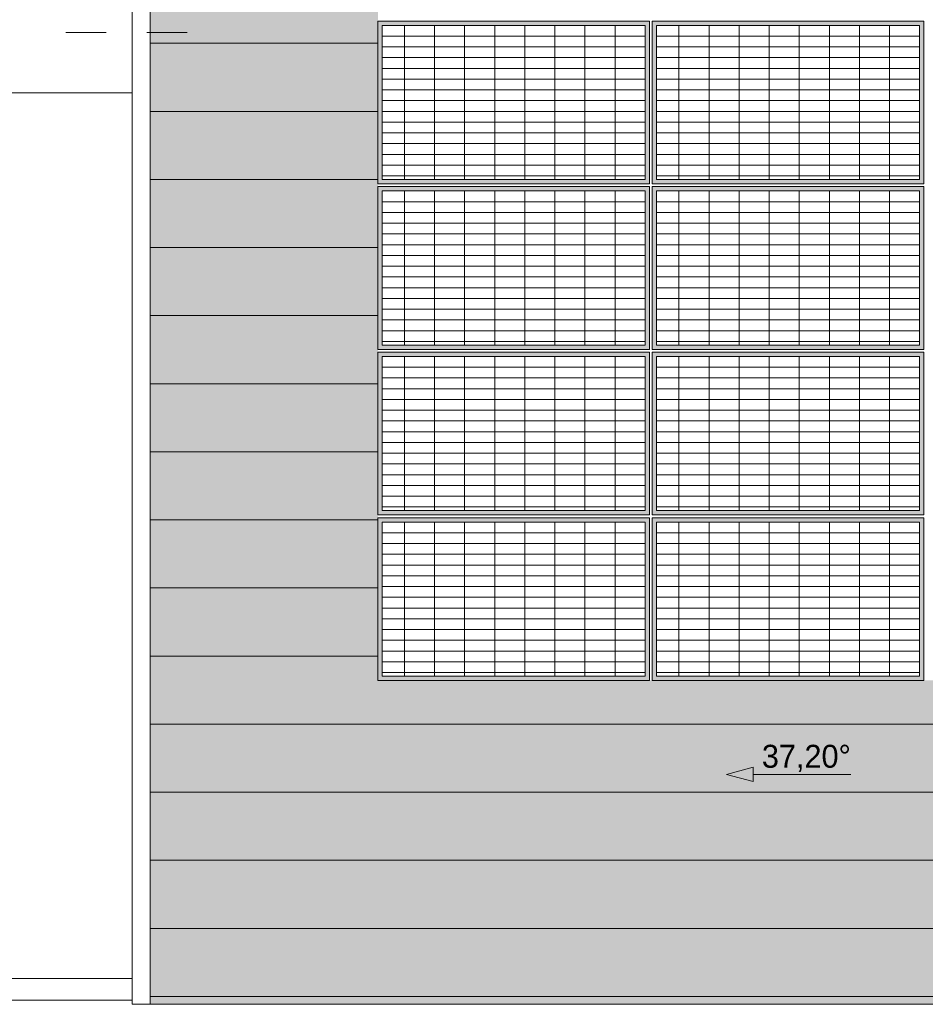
# Model space of a CAD drawing. Extents: x -547885 to -186295, y -25370 to 156194.
# Tile 228 of 256: x -490371 to -484049, y 140658 to 147527. Entities that reach past the tile are written whole.
import ezdxf

# ---------------------------------------------------------------- set-up
doc = ezdxf.new("R2010")
doc.units = 0
doc.header["$MEASUREMENT"] = 0
doc.linetypes.add('Dashed', pattern=[564.444447, 282.222223, -282.222223])
for name, color, linetype, lineweight in [('0_Nr_Pióra__21', 7, 'Continuous', 9), ('Arch dachowki_Nr_Pióra__21', 7, 'Continuous', 9), ('Arch IE_Nr_Pióra__21', 7, 'Continuous', 9), ('INWENT DACH_Nr_Pióra__21', 7, 'Continuous', 9), ('INWENT OPISY_Nr_Pióra__41', 7, 'Continuous', 15), ('INWENT RURY SPUSTOWE_Nr_Pióra__21', 7, 'Continuous', 9)]:
    doc.layers.add(name, color=color, linetype=linetype, lineweight=lineweight)
for name, color, linetype, lineweight, true_color in [('arch wypelnienia_Nr_Pióra__102', 7, 'Continuous', 9, 0xb4b4b4), ('arch wypelnienia_Nr_Pióra__2', 7, 'Continuous', 13, 0x7f7f7f), ('arch wypelnienia_Nr_Pióra__61', 7, 'Continuous', 20, 0x4d4d4d), ('INWENT DACH_Nr_Pióra__2', 7, 'Continuous', 13, 0x7f7f7f), ('INWENT RURY SPUSTOWE_Nr_Pióra__2', 7, 'Continuous', 13, 0x7f7f7f)]:
    doc.layers.add(name, color=color, linetype=linetype, lineweight=lineweight, true_color=true_color)
doc.layers.add('INWENT DACH', color=7, linetype='Continuous')
doc.styles.add('GENERATED_STYLE_4', font='txt')

# ---------------------------------------------------------------- blocks, each defined once
blk = doc.blocks.new('Linia_21', base_point=(-484568.9, 142261.9))
at = {"layer": 'INWENT DACH_Nr_Pióra__21', "linetype": 'Continuous'}
blk.add_hatch(color=256, dxfattribs=at).paths.add_polyline_path([(-485436.2, 142261.9), (-485249.6, 142311.9), (-485249.6, 142211.9)], flags=0)
at = {"layer": 'INWENT DACH_Nr_Pióra__2', "linetype": 'Continuous'}
blk.add_line((-484568.9, 142261.9), (-485249.6, 142261.9), dxfattribs=at)
at = {"layer": 'INWENT DACH_Nr_Pióra__21', "linetype": 'Continuous'}
for p, q in [((-485436.2, 142261.9), (-485249.6, 142311.9)), ((-485249.6, 142311.9), (-485249.6, 142211.9)), ((-485436.2, 142261.9), (-485249.6, 142211.9))]:
    blk.add_line(p, q, dxfattribs=at)

msp = doc.modelspace()

# ---------------------------------------------------------------- hatches: boundary and pattern name
at = {"layer": 'arch wypelnienia_Nr_Pióra__102', "linetype": 'Continuous'}
h = msp.add_hatch(dxfattribs=at)
h.set_pattern_fill('Grid_30x30', color=256, style=0, pattern_type=2)
h.set_pattern_definition([(-90, (-486004.7, 147487.49), (210, 0), []), (8e-15, (-486004.7, 147487.486), (0, 75), [])])
h.paths.add_polyline_path([(-486004.7, 147487.5), (-486004.7, 146412.5), (-487840.4, 146412.5), (-487840.4, 147487.5)], flags=0)
h = msp.add_hatch(dxfattribs=at)
h.set_pattern_fill('Grid_30x30', color=256, style=0, pattern_type=2)
h.set_pattern_definition([(-90, (-484088.96, 147487.49), (210, 0), []), (8e-15, (-484088.96, 147487.486), (0, 75), [])])
h.paths.add_polyline_path([(-484089, 147487.5), (-484089, 146412.5), (-485924.7, 146412.5), (-485924.7, 147487.5)], flags=0)
h = msp.add_hatch(dxfattribs=at)
h.set_pattern_fill('Grid_30x30', color=256, style=0, pattern_type=2)
h.set_pattern_definition([(-90, (-486004.7, 146332.49), (210, 0), []), (8e-15, (-486004.7, 146332.486), (0, 75), [])])
h.paths.add_polyline_path([(-486004.7, 146332.5), (-486004.7, 145257.5), (-487840.4, 145257.5), (-487840.4, 146332.5)], flags=0)
h = msp.add_hatch(dxfattribs=at)
h.set_pattern_fill('Grid_30x30', color=256, style=0, pattern_type=2)
h.set_pattern_definition([(-90, (-484088.96, 146332.49), (210, 0), []), (8e-15, (-484088.96, 146332.486), (0, 75), [])])
h.paths.add_polyline_path([(-484089, 146332.5), (-484089, 145257.5), (-485924.7, 145257.5), (-485924.7, 146332.5)], flags=0)
h = msp.add_hatch(dxfattribs=at)
h.set_pattern_fill('Grid_30x30', color=256, style=0, pattern_type=2)
h.set_pattern_definition([(-90, (-486004.7, 145177.49), (210, 0), []), (8e-15, (-486004.7, 145177.486), (0, 75), [])])
h.paths.add_polyline_path([(-486004.7, 145177.5), (-486004.7, 144102.5), (-487840.4, 144102.5), (-487840.4, 145177.5)], flags=0)
h = msp.add_hatch(dxfattribs=at)
h.set_pattern_fill('Grid_30x30', color=256, style=0, pattern_type=2)
h.set_pattern_definition([(-90, (-484088.96, 145177.49), (210, 0), []), (8e-15, (-484088.96, 145177.486), (0, 75), [])])
h.paths.add_polyline_path([(-484089, 145177.5), (-484089, 144102.5), (-485924.7, 144102.5), (-485924.7, 145177.5)], flags=0)
h = msp.add_hatch(dxfattribs=at)
h.set_pattern_fill('Grid_30x30', color=256, style=0, pattern_type=2)
h.set_pattern_definition([(-90, (-486004.7, 144022.49), (210, 0), []), (8e-15, (-486004.7, 144022.486), (0, 75), [])])
h.paths.add_polyline_path([(-486004.7, 144022.5), (-486004.7, 142947.5), (-487840.4, 142947.5), (-487840.4, 144022.5)], flags=0)
h = msp.add_hatch(dxfattribs=at)
h.set_pattern_fill('Grid_30x30', color=256, style=0, pattern_type=2)
h.set_pattern_definition([(-90, (-484088.96, 144022.49), (210, 0), []), (8e-15, (-484088.96, 144022.486), (0, 75), [])])
h.paths.add_polyline_path([(-484089, 144022.5), (-484089, 142947.5), (-485924.7, 142947.5), (-485924.7, 144022.5)], flags=0)
at = {"layer": 'arch wypelnienia_Nr_Pióra__2', "linetype": 'Continuous', "lineweight": 0, "true_color": 0x1f1f1f}
h = msp.add_hatch(color=250, dxfattribs=at)
h.paths.add_polyline_path([(-489460.4, 140657.6), (-480485.8, 140657.6), (-480485.8, 153137.5), (-489460.4, 153137.5)], flags=0)
h.paths.add_polyline_path([(-481728.3, 148517.6), (-481728.3, 149777.6), (-481308.3, 149777.6), (-481308.3, 148517.6)], flags=0)
h.paths.add_polyline_path([(-481838.3, 141437.6), (-481838.3, 142877.6), (-481418.3, 142877.6), (-481418.3, 141437.6)], flags=0)
h.paths.add_polyline_path([(-487870.4, 152137.5), (-482138.4, 152137.5), (-482138.4, 142917.5), (-487870.4, 142917.5)], flags=0)
at = {"layer": 'arch wypelnienia_Nr_Pióra__61', "linetype": 'Continuous'}
h = msp.add_hatch(color=256, dxfattribs=at)
h.paths.add_polyline_path([(-485974.7, 147517.5), (-485974.7, 146382.5), (-487870.4, 146382.5), (-487870.4, 147517.5)], flags=0)
h.paths.add_polyline_path([(-487840.4, 147487.5), (-487840.4, 146412.5), (-486004.7, 146412.5), (-486004.7, 147487.5)], flags=0)
h = msp.add_hatch(color=256, dxfattribs=at)
h.paths.add_polyline_path([(-484059, 147517.5), (-484059, 146382.5), (-485954.7, 146382.5), (-485954.7, 147517.5)], flags=0)
h.paths.add_polyline_path([(-485924.7, 147487.5), (-485924.7, 146412.5), (-484089, 146412.5), (-484089, 147487.5)], flags=0)
h = msp.add_hatch(color=256, dxfattribs=at)
h.paths.add_polyline_path([(-485974.7, 146362.5), (-485974.7, 145227.5), (-487870.4, 145227.5), (-487870.4, 146362.5)], flags=0)
h.paths.add_polyline_path([(-487840.4, 146332.5), (-487840.4, 145257.5), (-486004.7, 145257.5), (-486004.7, 146332.5)], flags=0)
h = msp.add_hatch(color=256, dxfattribs=at)
h.paths.add_polyline_path([(-484059, 146362.5), (-484059, 145227.5), (-485954.7, 145227.5), (-485954.7, 146362.5)], flags=0)
h.paths.add_polyline_path([(-485924.7, 146332.5), (-485924.7, 145257.5), (-484089, 145257.5), (-484089, 146332.5)], flags=0)
h = msp.add_hatch(color=256, dxfattribs=at)
h.paths.add_polyline_path([(-485974.7, 145207.5), (-485974.7, 144072.5), (-487870.4, 144072.5), (-487870.4, 145207.5)], flags=0)
h.paths.add_polyline_path([(-487840.4, 145177.5), (-487840.4, 144102.5), (-486004.7, 144102.5), (-486004.7, 145177.5)], flags=0)
h = msp.add_hatch(color=256, dxfattribs=at)
h.paths.add_polyline_path([(-484059, 145207.5), (-484059, 144072.5), (-485954.7, 144072.5), (-485954.7, 145207.5)], flags=0)
h.paths.add_polyline_path([(-485924.7, 145177.5), (-485924.7, 144102.5), (-484089, 144102.5), (-484089, 145177.5)], flags=0)
h = msp.add_hatch(color=256, dxfattribs=at)
h.paths.add_polyline_path([(-485974.7, 144052.5), (-485974.7, 142917.5), (-487870.4, 142917.5), (-487870.4, 144052.5)], flags=0)
h.paths.add_polyline_path([(-487840.4, 144022.5), (-487840.4, 142947.5), (-486004.7, 142947.5), (-486004.7, 144022.5)], flags=0)
h = msp.add_hatch(color=256, dxfattribs=at)
h.paths.add_polyline_path([(-484059, 144052.5), (-484059, 142917.5), (-485954.7, 142917.5), (-485954.7, 144052.5)], flags=0)
h.paths.add_polyline_path([(-485924.7, 144022.5), (-485924.7, 142947.5), (-484089, 142947.5), (-484089, 144022.5)], flags=0)

# ---------------------------------------------------------------- linework, layer by layer
at = {"layer": 'Arch dachowki_Nr_Pióra__21', "linetype": 'Continuous'}
for p, q in [((-489460.4, 147362.6), (-487870.4, 147362.6)), ((-489460.4, 146887.6), (-487870.4, 146887.6)), ((-489460.4, 146412.6), (-487870.4, 146412.6)), ((-489460.4, 145937.6), (-487870.4, 145937.6)), ((-489460.4, 145462.6), (-487870.4, 145462.6)), ((-489460.4, 144987.6), (-487870.4, 144987.6)), ((-489460.4, 144512.6), (-487870.4, 144512.6)), ((-489460.4, 144037.6), (-487870.4, 144037.6)), ((-489460.4, 143562.6), (-487870.4, 143562.6)), ((-489460.4, 143087.6), (-487870.4, 143087.6)), ((-489460.4, 142612.6), (-481838.3, 142612.6)), ((-489460.4, 142137.6), (-481838.3, 142137.6)), ((-489460.4, 141662.6), (-481838.3, 141662.6)), ((-489460.4, 141187.6), (-480485.8, 141187.6)), ((-489460.4, 140712.6), (-480485.8, 140712.6))]:
    msp.add_line(p, q, dxfattribs=at)
at = {"layer": 'Arch IE_Nr_Pióra__21', "linetype": 'Continuous'}
for p, q in [((-487870.4, 147517.5), (-487870.4, 146382.5)), ((-485974.7, 147517.5), (-487870.4, 147517.5)), ((-485974.7, 146382.5), (-485974.7, 147517.5)), ((-485954.7, 147517.5), (-485954.7, 146382.5)), ((-484059, 147517.5), (-485954.7, 147517.5)), ((-484059, 146382.5), (-484059, 147517.5)), ((-487840.4, 147487.5), (-487840.4, 146412.5)), ((-486004.7, 147487.5), (-487840.4, 147487.5)), ((-486004.7, 146412.5), (-486004.7, 147487.5)), ((-485924.7, 147487.5), (-485924.7, 146412.5)), ((-484089, 147487.5), (-485924.7, 147487.5)), ((-484089, 146412.5), (-484089, 147487.5)), ((-487840.4, 146412.5), (-486004.7, 146412.5)), ((-485924.7, 146412.5), (-484089, 146412.5)), ((-487870.4, 146382.5), (-485974.7, 146382.5)), ((-487870.4, 146362.5), (-487870.4, 145227.5)), ((-485974.7, 146362.5), (-487870.4, 146362.5)), ((-487840.4, 146332.5), (-487840.4, 145257.5)), ((-486004.7, 146332.5), (-487840.4, 146332.5)), ((-486004.7, 145257.5), (-486004.7, 146332.5)), ((-485974.7, 145227.5), (-485974.7, 146362.5)), ((-485954.7, 146382.5), (-484059, 146382.5)), ((-485954.7, 146362.5), (-485954.7, 145227.5)), ((-484059, 146362.5), (-485954.7, 146362.5)), ((-485924.7, 146332.5), (-485924.7, 145257.5)), ((-484089, 146332.5), (-485924.7, 146332.5)), ((-484089, 145257.5), (-484089, 146332.5)), ((-484059, 145227.5), (-484059, 146362.5)), ((-487840.4, 145257.5), (-486004.7, 145257.5)), ((-485924.7, 145257.5), (-484089, 145257.5)), ((-487870.4, 145227.5), (-485974.7, 145227.5)), ((-487870.4, 145207.5), (-487870.4, 144072.5)), ((-485974.7, 145207.5), (-487870.4, 145207.5)), ((-487840.4, 145177.5), (-487840.4, 144102.5)), ((-486004.7, 145177.5), (-487840.4, 145177.5)), ((-486004.7, 144102.5), (-486004.7, 145177.5)), ((-485974.7, 144072.5), (-485974.7, 145207.5)), ((-485954.7, 145227.5), (-484059, 145227.5)), ((-485954.7, 145207.5), (-485954.7, 144072.5)), ((-484059, 145207.5), (-485954.7, 145207.5)), ((-485924.7, 145177.5), (-485924.7, 144102.5)), ((-484089, 145177.5), (-485924.7, 145177.5)), ((-484089, 144102.5), (-484089, 145177.5)), ((-484059, 144072.5), (-484059, 145207.5)), ((-487870.4, 144072.5), (-485974.7, 144072.5)), ((-487840.4, 144102.5), (-486004.7, 144102.5)), ((-485954.7, 144072.5), (-484059, 144072.5)), ((-485924.7, 144102.5), (-484089, 144102.5)), ((-487870.4, 144052.5), (-487870.4, 142917.5)), ((-485974.7, 144052.5), (-487870.4, 144052.5)), ((-487840.4, 144022.5), (-487840.4, 142947.5)), ((-486004.7, 144022.5), (-487840.4, 144022.5)), ((-486004.7, 142947.5), (-486004.7, 144022.5)), ((-485974.7, 142917.5), (-485974.7, 144052.5)), ((-485954.7, 144052.5), (-485954.7, 142917.5)), ((-484059, 144052.5), (-485954.7, 144052.5)), ((-485924.7, 144022.5), (-485924.7, 142947.5)), ((-484089, 144022.5), (-485924.7, 144022.5)), ((-484089, 142947.5), (-484089, 144022.5)), ((-484059, 142917.5), (-484059, 144052.5)), ((-487870.4, 142917.5), (-485974.7, 142917.5)), ((-487840.4, 142947.5), (-486004.7, 142947.5)), ((-485954.7, 142917.5), (-484059, 142917.5)), ((-485924.7, 142947.5), (-484089, 142947.5))]:
    msp.add_line(p, q, dxfattribs=at)
at = {"layer": 'INWENT DACH_Nr_Pióra__2', "linetype": 'Continuous'}
for p, q in [((-497708.3, 147017.6), (-489586, 147017.6)), ((-489586, 140837.6), (-497758.3, 140837.6))]:
    msp.add_line(p, q, dxfattribs=at)
at = {"layer": 'INWENT DACH_Nr_Pióra__21', "linetype": 'Continuous'}
for p, q in [((-489460.4, 153137.5), (-489460.4, 140657.6)), ((-489460.4, 140657.6), (-471511.2, 140657.6))]:
    msp.add_line(p, q, dxfattribs=at)
at = {"layer": 'INWENT OPISY_Nr_Pióra__41', "linetype": 'Dashed'}
msp.add_line((-490048.3, 147437.6), (-488948.3, 147437.6), dxfattribs=at)
at = {"layer": 'INWENT RURY SPUSTOWE_Nr_Pióra__2', "linetype": 'Continuous'}
msp.add_line((-489586, 140687.6), (-497758.3, 140687.6), dxfattribs=at)
at = {"layer": 'INWENT RURY SPUSTOWE_Nr_Pióra__21', "linetype": 'Continuous'}
for p, q in [((-489586, 153137.5), (-489586, 140657.6)), ((-489586, 140657.6), (-489460.4, 140657.6))]:
    msp.add_line(p, q, dxfattribs=at)

# ---------------------------------------------------------------- block references
at = {"layer": 'INWENT DACH', "color": 8, "linetype": 'Continuous', "lineweight": 13, "true_color": 0x7f7f7f}
msp.add_blockref('Linia_21', (-484568.9, 142261.9), dxfattribs=at)

# ---------------------------------------------------------------- texts
at = {"layer": '0_Nr_Pióra__21', "linetype": 'Continuous', "insert": (-484568.9, 142278.5), "char_height": 160, "attachment_point": 9, "style": 'GENERATED_STYLE_4'}
msp.add_mtext('{37,20°}', dxfattribs=at)

doc.saveas('drawing.dxf')
